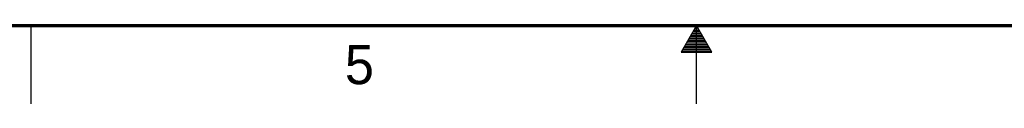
# Model space of a CAD drawing. Header units: inches. Extents: x 0 to 34, y 0 to 22.
# Tile 19 of 41: x 12.7 to 19, y 0 to 0.5. Entities that reach past the tile are written whole.
import ezdxf

# ---------------------------------------------------------------- set-up
doc = ezdxf.new("R2010")
doc.units = ezdxf.units.IN
doc.header["$LTSCALE"] = 1.87
doc.header["$MEASUREMENT"] = 0
doc.layers.get('0').update_dxf_attribs({"linetype": 'CONTINUOUS'})
doc.styles.add('TEXTSTYLE_2', font='txt')

msp = doc.modelspace()

# ---------------------------------------------------------------- linework, layer by layer
at = {"color": 2, "linetype": 'CONTINUOUS'}
for p, q in [((12.75, 0), (12.75, 0.5)), ((17, 0.5), (16.902, 0.3303)), ((16.9712, 0.45), (17.0289, 0.45)), ((16.9769, 0.46), (17.0231, 0.46)), ((16.9827, 0.47), (17.0173, 0.47)), ((16.9885, 0.48), (17.0116, 0.48)), ((16.9942, 0.49), (17.0058, 0.49)), ((17.098, 0.3303), (17, 0.5)), ((17, 0), (17, 0.5)), ((16.9307, 0.38), (17.0693, 0.38)), ((16.9365, 0.39), (17.0635, 0.39)), ((16.9423, 0.4), (17.0578, 0.4)), ((16.9481, 0.41), (17.052, 0.41)), ((16.9538, 0.42), (17.0462, 0.42)), ((16.9596, 0.43), (17.0404, 0.43)), ((16.9654, 0.44), (17.0347, 0.44)), ((16.902, 0.3303), (17.098, 0.3303)), ((16.9076, 0.34), (17.0924, 0.34)), ((16.9134, 0.35), (17.0866, 0.35)), ((16.9192, 0.36), (17.0808, 0.36)), ((16.925, 0.37), (17.0751, 0.37))]:
    msp.add_line(p, q, dxfattribs=at)
at = {"color": 7, "linetype": 'CONTINUOUS', "const_width": 0.02}
msp.add_lwpolyline([(0.5, 0.5), (33.5, 0.5)], dxfattribs=at)

# ---------------------------------------------------------------- texts
at = {"color": 2, "linetype": 'CONTINUOUS', "insert": (14.754, 0.3762), "char_height": 0.25, "width": 0.25, "attachment_point": 1, "line_spacing_factor": 0.9, "style": 'TEXTSTYLE_2'}
msp.add_mtext('5', dxfattribs=at)

doc.saveas('drawing.dxf')
